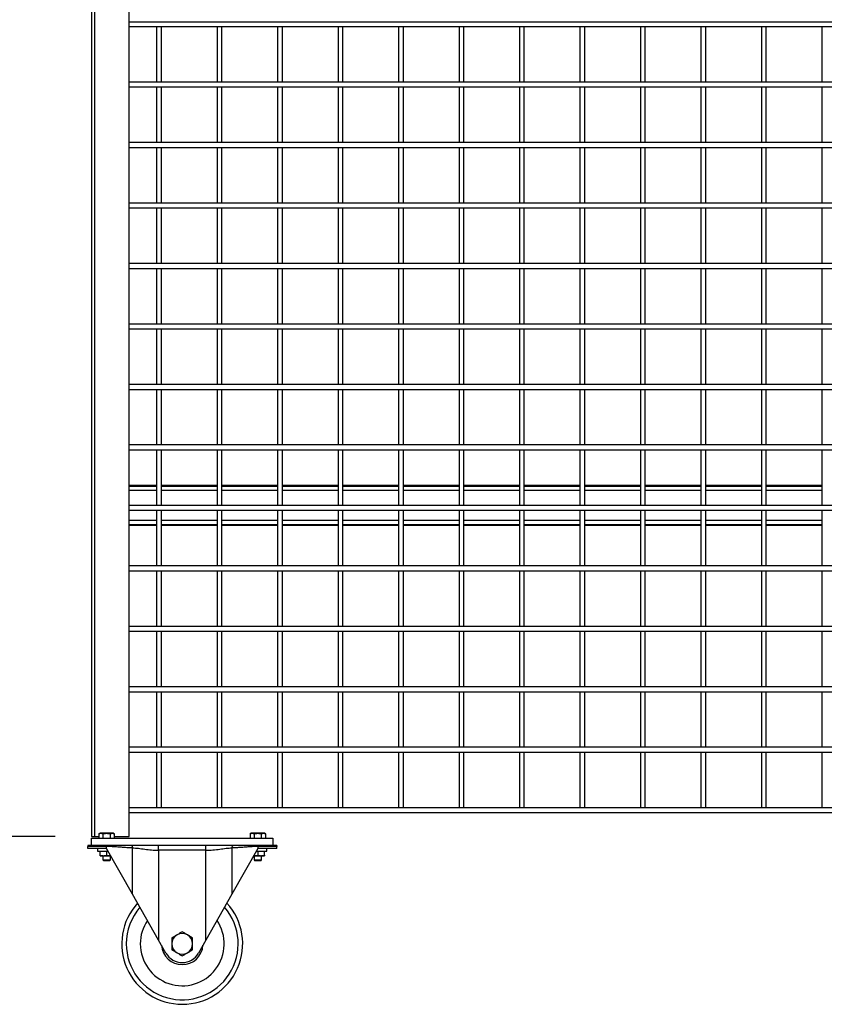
# Model space of a CAD drawing. Header units: inches. Extents: x 0.2 to 10.8, y 0.2 to 8.2.
# Tile 3 of 49: x 2.6 to 3.7, y 1.9 to 3.3. Entities that reach past the tile are written whole.
import ezdxf

# ---------------------------------------------------------------- set-up
doc = ezdxf.new("R2010")
doc.units = ezdxf.units.IN
doc.header["$MEASUREMENT"] = 0
doc.layers.add('DIMENSIONS', color=140, linetype='Continuous', lineweight=25)
doc.styles.add('SLDTEXTSTYLE0', font='TXT', dxfattribs={"width": 0.7})
doc.dimstyles.new('SLDDIMSTYLE1', dxfattribs={"dimtxt": 0.084961, "dimasz": 0.13, "dimexe": 0, "dimexo": 0.0625, "dimgap": 0.02124, "dimtad": 0, "dimtih": 1, "dimtoh": 1, "dimlfac": 24, "dimrnd": 1e-09, "dimzin": 12, "dimdsep": 46, "dimtxsty": 'SLDTEXTSTYLE0', "dimsah": 1, "dimcen": 0.09, "dimadec": 0, "dimazin": 3, "dimtfac": 1, "dimtofl": 0, "dimtmove": 0, "dimatfit": 3, "dimfxl": 0, "dimfrac": 2, "dimtolj": 1, "dimtzin": 12, "dimarcsym": 0})

# ---------------------------------------------------------------- blocks, each defined once
blk = doc.blocks.new('_D_1')
at = {"layer": 'DIMENSIONS'}
for p, q in [((2.654, 4.9034), (2.0454, 4.9034)), ((2.1704, 4.9034), (2.1704, 3.6456)), ((1.9735, 3.4916), (1.945, 3.4916)), ((1.945, 3.4916), (1.945, 3.3565)), ((2.3673, 3.4916), (2.3959, 3.4916)), ((2.3959, 3.4916), (2.3959, 3.3565)), ((1.945, 3.3565), (1.9735, 3.3565)), ((2.3959, 3.3565), (2.3673, 3.3565)), ((2.1704, 2.1556), (2.1704, 3.3375)), ((2.654, 2.1556), (2.0454, 2.1556))]:
    blk.add_line(p, q, dxfattribs=at)
for points in [[(2.1704, 4.9034), (2.1504, 4.7734), (2.1904, 4.7734)], [(2.1704, 2.1556), (2.1904, 2.2856), (2.1504, 2.2856)]]:
    blk.add_solid(points, dxfattribs=at)
at = {"layer": 'DIMENSIONS', "char_height": 0.08333, "attachment_point": 1, "style": 'SLDTEXTSTYLE0'}
for s, insert in [('65.95', (2.0088, 3.618)), ('1675.1', (1.9735, 3.464))]:
    blk.add_mtext(s, dxfattribs=dict(at, insert=insert))

msp = doc.modelspace()

# ---------------------------------------------------------------- linework, layer by layer
for p, q in [((2.70401, 4.85132), (2.70401, 2.15561)), ((2.70881, 2.15561), (2.70881, 4.85132)), ((2.75609, 2.15561), (2.75609, 3.52822)), ((2.75609, 3.27841), (5.09984, 3.27841)), ((2.75609, 3.27174), (5.09984, 3.27174)), ((2.7937, 3.27174), (2.7937, 3.19507)), ((2.80036, 3.19507), (2.80036, 3.27174)), ((2.87703, 3.27174), (2.87703, 3.19507)), ((2.8837, 3.19507), (2.8837, 3.27174)), ((2.96036, 3.27174), (2.96036, 3.19507)), ((2.96703, 3.19507), (2.96703, 3.27174)), ((3.0437, 3.27174), (3.0437, 3.19507)), ((3.05036, 3.19507), (3.05036, 3.27174)), ((3.12703, 3.27174), (3.12703, 3.19507)), ((3.1337, 3.19507), (3.1337, 3.27174)), ((3.21036, 3.27174), (3.21036, 3.19507)), ((3.21703, 3.19507), (3.21703, 3.27174)), ((3.2937, 3.27174), (3.2937, 3.19507)), ((3.30036, 3.19507), (3.30036, 3.27174)), ((3.37703, 3.27174), (3.37703, 3.19507)), ((3.3837, 3.19507), (3.3837, 3.27174)), ((3.46036, 3.27174), (3.46036, 3.19507)), ((3.46703, 3.19507), (3.46703, 3.27174)), ((3.5437, 3.27174), (3.5437, 3.19507)), ((3.55036, 3.19507), (3.55036, 3.27174)), ((3.62703, 3.27174), (3.62703, 3.19507)), ((3.6337, 3.19507), (3.6337, 3.27174)), ((3.71036, 3.27174), (3.71036, 3.19507)), ((5.09984, 3.19507), (2.75609, 3.19507)), ((2.75609, 3.18841), (5.09984, 3.18841)), ((2.7937, 3.18841), (2.7937, 3.11174)), ((2.80036, 3.11174), (2.80036, 3.18841)), ((2.87703, 3.18841), (2.87703, 3.11174)), ((2.8837, 3.11174), (2.8837, 3.18841)), ((2.96036, 3.18841), (2.96036, 3.11174)), ((2.96703, 3.11174), (2.96703, 3.18841)), ((3.0437, 3.18841), (3.0437, 3.11174)), ((3.05036, 3.11174), (3.05036, 3.18841)), ((3.12703, 3.18841), (3.12703, 3.11174)), ((3.1337, 3.11174), (3.1337, 3.18841)), ((3.21036, 3.18841), (3.21036, 3.11174)), ((3.21703, 3.11174), (3.21703, 3.18841)), ((3.2937, 3.18841), (3.2937, 3.11174)), ((3.30036, 3.11174), (3.30036, 3.18841)), ((3.37703, 3.18841), (3.37703, 3.11174)), ((3.3837, 3.11174), (3.3837, 3.18841)), ((3.46036, 3.18841), (3.46036, 3.11174)), ((3.46703, 3.11174), (3.46703, 3.18841)), ((3.5437, 3.18841), (3.5437, 3.11174)), ((3.55036, 3.11174), (3.55036, 3.18841)), ((3.62703, 3.18841), (3.62703, 3.11174)), ((3.6337, 3.11174), (3.6337, 3.18841)), ((3.71036, 3.18841), (3.71036, 3.11174)), ((5.09984, 3.11174), (2.75609, 3.11174)), ((2.75609, 3.10507), (5.09984, 3.10507)), ((2.7937, 3.10507), (2.7937, 3.02841)), ((2.80036, 3.02841), (2.80036, 3.10507)), ((2.87703, 3.10507), (2.87703, 3.02841)), ((2.8837, 3.02841), (2.8837, 3.10507)), ((2.96036, 3.10507), (2.96036, 3.02841)), ((2.96703, 3.02841), (2.96703, 3.10507)), ((3.0437, 3.10507), (3.0437, 3.02841)), ((3.05036, 3.02841), (3.05036, 3.10507)), ((3.12703, 3.10507), (3.12703, 3.02841)), ((3.1337, 3.02841), (3.1337, 3.10507)), ((3.21036, 3.10507), (3.21036, 3.02841)), ((3.21703, 3.02841), (3.21703, 3.10507)), ((3.2937, 3.10507), (3.2937, 3.02841)), ((3.30036, 3.02841), (3.30036, 3.10507)), ((3.37703, 3.10507), (3.37703, 3.02841)), ((3.3837, 3.02841), (3.3837, 3.10507)), ((3.46036, 3.10507), (3.46036, 3.02841)), ((3.46703, 3.02841), (3.46703, 3.10507)), ((3.5437, 3.10507), (3.5437, 3.02841)), ((3.55036, 3.02841), (3.55036, 3.10507)), ((3.62703, 3.10507), (3.62703, 3.02841)), ((3.6337, 3.02841), (3.6337, 3.10507)), ((3.71036, 3.10507), (3.71036, 3.02841)), ((5.09984, 3.02841), (2.75609, 3.02841)), ((2.75609, 3.02174), (5.09984, 3.02174)), ((2.7937, 3.02174), (2.7937, 2.94507)), ((2.80036, 2.94507), (2.80036, 3.02174)), ((2.87703, 3.02174), (2.87703, 2.94507)), ((2.8837, 2.94507), (2.8837, 3.02174)), ((2.96036, 3.02174), (2.96036, 2.94507)), ((2.96703, 2.94507), (2.96703, 3.02174)), ((3.0437, 3.02174), (3.0437, 2.94507)), ((3.05036, 2.94507), (3.05036, 3.02174)), ((3.12703, 3.02174), (3.12703, 2.94507)), ((3.1337, 2.94507), (3.1337, 3.02174)), ((3.21036, 3.02174), (3.21036, 2.94507)), ((3.21703, 2.94507), (3.21703, 3.02174)), ((3.2937, 3.02174), (3.2937, 2.94507)), ((3.30036, 2.94507), (3.30036, 3.02174)), ((3.37703, 3.02174), (3.37703, 2.94507)), ((3.3837, 2.94507), (3.3837, 3.02174)), ((3.46036, 3.02174), (3.46036, 2.94507)), ((3.46703, 2.94507), (3.46703, 3.02174)), ((3.5437, 3.02174), (3.5437, 2.94507)), ((3.55036, 2.94507), (3.55036, 3.02174)), ((3.62703, 3.02174), (3.62703, 2.94507)), ((3.6337, 2.94507), (3.6337, 3.02174)), ((3.71036, 3.02174), (3.71036, 2.94507)), ((5.09984, 2.94507), (2.75609, 2.94507)), ((2.75609, 2.93841), (5.09984, 2.93841)), ((2.7937, 2.93841), (2.7937, 2.86174)), ((2.80036, 2.86174), (2.80036, 2.93841)), ((2.87703, 2.93841), (2.87703, 2.86174)), ((2.8837, 2.86174), (2.8837, 2.93841)), ((2.96036, 2.93841), (2.96036, 2.86174)), ((2.96703, 2.86174), (2.96703, 2.93841)), ((3.0437, 2.93841), (3.0437, 2.86174)), ((3.05036, 2.86174), (3.05036, 2.93841)), ((3.12703, 2.93841), (3.12703, 2.86174)), ((3.1337, 2.86174), (3.1337, 2.93841)), ((3.21036, 2.93841), (3.21036, 2.86174)), ((3.21703, 2.86174), (3.21703, 2.93841)), ((3.2937, 2.93841), (3.2937, 2.86174)), ((3.30036, 2.86174), (3.30036, 2.93841)), ((3.37703, 2.93841), (3.37703, 2.86174)), ((3.3837, 2.86174), (3.3837, 2.93841)), ((3.46036, 2.93841), (3.46036, 2.86174)), ((3.46703, 2.86174), (3.46703, 2.93841)), ((3.5437, 2.93841), (3.5437, 2.86174)), ((3.55036, 2.86174), (3.55036, 2.93841)), ((3.62703, 2.93841), (3.62703, 2.86174)), ((3.6337, 2.86174), (3.6337, 2.93841)), ((3.71036, 2.93841), (3.71036, 2.86174)), ((5.09984, 2.86174), (2.75609, 2.86174)), ((2.75609, 2.85507), (5.09984, 2.85507)), ((2.7937, 2.85507), (2.7937, 2.77841)), ((2.80036, 2.77841), (2.80036, 2.85507)), ((2.87703, 2.85507), (2.87703, 2.77841)), ((2.8837, 2.77841), (2.8837, 2.85507)), ((2.96036, 2.85507), (2.96036, 2.77841)), ((2.96703, 2.77841), (2.96703, 2.85507)), ((3.0437, 2.85507), (3.0437, 2.77841)), ((3.05036, 2.77841), (3.05036, 2.85507)), ((3.12703, 2.85507), (3.12703, 2.77841)), ((3.1337, 2.77841), (3.1337, 2.85507)), ((3.21036, 2.85507), (3.21036, 2.77841)), ((3.21703, 2.77841), (3.21703, 2.85507)), ((3.2937, 2.85507), (3.2937, 2.77841)), ((3.30036, 2.77841), (3.30036, 2.85507)), ((3.37703, 2.85507), (3.37703, 2.77841)), ((3.3837, 2.77841), (3.3837, 2.85507)), ((3.46036, 2.85507), (3.46036, 2.77841)), ((3.46703, 2.77841), (3.46703, 2.85507)), ((3.5437, 2.85507), (3.5437, 2.77841)), ((3.55036, 2.77841), (3.55036, 2.85507)), ((3.62703, 2.85507), (3.62703, 2.77841)), ((3.6337, 2.77841), (3.6337, 2.85507)), ((3.71036, 2.85507), (3.71036, 2.77841)), ((5.09984, 2.77841), (2.75609, 2.77841)), ((2.75609, 2.77174), (5.09984, 2.77174)), ((2.7937, 2.77174), (2.7937, 2.69507)), ((2.80036, 2.69507), (2.80036, 2.77174)), ((2.87703, 2.77174), (2.87703, 2.69507)), ((2.8837, 2.69507), (2.8837, 2.77174)), ((2.96036, 2.77174), (2.96036, 2.69507)), ((2.96703, 2.69507), (2.96703, 2.77174)), ((3.0437, 2.77174), (3.0437, 2.69507)), ((3.05036, 2.69507), (3.05036, 2.77174)), ((3.12703, 2.77174), (3.12703, 2.69507)), ((3.1337, 2.69507), (3.1337, 2.77174)), ((3.21036, 2.77174), (3.21036, 2.69507)), ((3.21703, 2.69507), (3.21703, 2.77174)), ((3.2937, 2.77174), (3.2937, 2.69507)), ((3.30036, 2.69507), (3.30036, 2.77174)), ((3.37703, 2.77174), (3.37703, 2.69507)), ((3.3837, 2.69507), (3.3837, 2.77174)), ((3.46036, 2.77174), (3.46036, 2.69507)), ((3.46703, 2.69507), (3.46703, 2.77174)), ((3.5437, 2.77174), (3.5437, 2.69507)), ((3.55036, 2.69507), (3.55036, 2.77174)), ((3.62703, 2.77174), (3.62703, 2.69507)), ((3.6337, 2.69507), (3.6337, 2.77174)), ((3.71036, 2.77174), (3.71036, 2.69507)), ((5.09984, 2.69507), (2.75609, 2.69507)), ((2.75609, 2.68841), (5.09984, 2.68841)), ((2.7937, 2.68841), (2.7937, 2.61174)), ((2.80036, 2.61174), (2.80036, 2.68841)), ((2.87703, 2.68841), (2.87703, 2.61174)), ((2.8837, 2.61174), (2.8837, 2.68841)), ((2.96036, 2.68841), (2.96036, 2.61174)), ((2.96703, 2.61174), (2.96703, 2.68841)), ((3.0437, 2.68841), (3.0437, 2.61174)), ((3.05036, 2.61174), (3.05036, 2.68841)), ((3.12703, 2.68841), (3.12703, 2.61174)), ((3.1337, 2.61174), (3.1337, 2.68841)), ((3.21036, 2.68841), (3.21036, 2.61174)), ((3.21703, 2.61174), (3.21703, 2.68841)), ((3.2937, 2.68841), (3.2937, 2.61174)), ((3.30036, 2.61174), (3.30036, 2.68841)), ((3.37703, 2.68841), (3.37703, 2.61174)), ((3.3837, 2.61174), (3.3837, 2.68841)), ((3.46036, 2.68841), (3.46036, 2.61174)), ((3.46703, 2.61174), (3.46703, 2.68841)), ((3.5437, 2.68841), (3.5437, 2.61174)), ((3.55036, 2.61174), (3.55036, 2.68841)), ((3.62703, 2.68841), (3.62703, 2.61174)), ((3.6337, 2.61174), (3.6337, 2.68841)), ((3.71036, 2.68841), (3.71036, 2.61174)), ((2.7937, 2.63907), (2.75609, 2.63907)), ((2.7937, 2.63778), (2.75609, 2.63778)), ((2.75609, 2.63268), (2.7937, 2.63268)), ((2.87703, 2.63907), (2.80036, 2.63907)), ((2.87703, 2.63778), (2.80036, 2.63778)), ((2.80036, 2.63268), (2.87703, 2.63268)), ((2.96036, 2.63907), (2.8837, 2.63907)), ((2.96036, 2.63778), (2.8837, 2.63778)), ((2.8837, 2.63268), (2.96036, 2.63268)), ((3.0437, 2.63907), (2.96703, 2.63907)), ((3.0437, 2.63778), (2.96703, 2.63778)), ((2.96703, 2.63268), (3.0437, 2.63268)), ((3.12703, 2.63907), (3.05036, 2.63907)), ((3.12703, 2.63778), (3.05036, 2.63778)), ((3.05036, 2.63268), (3.12703, 2.63268)), ((3.21036, 2.63907), (3.1337, 2.63907)), ((3.21036, 2.63778), (3.1337, 2.63778)), ((3.1337, 2.63268), (3.21036, 2.63268)), ((3.2937, 2.63907), (3.21703, 2.63907)), ((3.2937, 2.63778), (3.21703, 2.63778)), ((3.21703, 2.63268), (3.2937, 2.63268)), ((3.37703, 2.63907), (3.30036, 2.63907)), ((3.37703, 2.63778), (3.30036, 2.63778)), ((3.30036, 2.63268), (3.37703, 2.63268)), ((3.46036, 2.63907), (3.3837, 2.63907)), ((3.46036, 2.63778), (3.3837, 2.63778)), ((3.3837, 2.63268), (3.46036, 2.63268)), ((3.5437, 2.63907), (3.46703, 2.63907)), ((3.5437, 2.63778), (3.46703, 2.63778)), ((3.46703, 2.63268), (3.5437, 2.63268)), ((3.62703, 2.63907), (3.55036, 2.63907)), ((3.62703, 2.63778), (3.55036, 2.63778)), ((3.55036, 2.63268), (3.62703, 2.63268)), ((3.71036, 2.63907), (3.6337, 2.63907)), ((3.71036, 2.63778), (3.6337, 2.63778)), ((3.6337, 2.63268), (3.71036, 2.63268)), ((5.09984, 2.61174), (2.75609, 2.61174)), ((2.75609, 2.60507), (5.09984, 2.60507)), ((2.7937, 2.60507), (2.7937, 2.52841)), ((2.80036, 2.52841), (2.80036, 2.60507)), ((2.87703, 2.60507), (2.87703, 2.52841)), ((2.8837, 2.52841), (2.8837, 2.60507)), ((2.96036, 2.60507), (2.96036, 2.52841)), ((2.96703, 2.52841), (2.96703, 2.60507)), ((3.0437, 2.60507), (3.0437, 2.52841)), ((3.05036, 2.52841), (3.05036, 2.60507)), ((3.12703, 2.60507), (3.12703, 2.52841)), ((3.1337, 2.52841), (3.1337, 2.60507)), ((3.21036, 2.60507), (3.21036, 2.52841)), ((3.21703, 2.52841), (3.21703, 2.60507)), ((3.2937, 2.60507), (3.2937, 2.52841)), ((3.30036, 2.52841), (3.30036, 2.60507)), ((3.37703, 2.60507), (3.37703, 2.52841)), ((3.3837, 2.52841), (3.3837, 2.60507)), ((3.46036, 2.60507), (3.46036, 2.52841)), ((3.46703, 2.52841), (3.46703, 2.60507)), ((3.5437, 2.60507), (3.5437, 2.52841)), ((3.55036, 2.52841), (3.55036, 2.60507)), ((3.62703, 2.60507), (3.62703, 2.52841)), ((3.6337, 2.52841), (3.6337, 2.60507)), ((3.71036, 2.60507), (3.71036, 2.52841)), ((2.7937, 2.5908), (2.75609, 2.5908)), ((2.75609, 2.5857), (2.7937, 2.5857)), ((2.75609, 2.58441), (2.7937, 2.58441)), ((2.87703, 2.5908), (2.80036, 2.5908)), ((2.80036, 2.5857), (2.87703, 2.5857)), ((2.80036, 2.58441), (2.87703, 2.58441)), ((2.96036, 2.5908), (2.8837, 2.5908)), ((2.8837, 2.5857), (2.96036, 2.5857)), ((2.8837, 2.58441), (2.96036, 2.58441)), ((3.0437, 2.5908), (2.96703, 2.5908)), ((2.96703, 2.5857), (3.0437, 2.5857)), ((2.96703, 2.58441), (3.0437, 2.58441)), ((3.12703, 2.5908), (3.05036, 2.5908)), ((3.05036, 2.5857), (3.12703, 2.5857)), ((3.05036, 2.58441), (3.12703, 2.58441)), ((3.21036, 2.5908), (3.1337, 2.5908)), ((3.1337, 2.5857), (3.21036, 2.5857)), ((3.1337, 2.58441), (3.21036, 2.58441)), ((3.2937, 2.5908), (3.21703, 2.5908)), ((3.21703, 2.5857), (3.2937, 2.5857)), ((3.21703, 2.58441), (3.2937, 2.58441)), ((3.37703, 2.5908), (3.30036, 2.5908)), ((3.30036, 2.5857), (3.37703, 2.5857)), ((3.30036, 2.58441), (3.37703, 2.58441)), ((3.46036, 2.5908), (3.3837, 2.5908)), ((3.3837, 2.5857), (3.46036, 2.5857)), ((3.3837, 2.58441), (3.46036, 2.58441)), ((3.5437, 2.5908), (3.46703, 2.5908)), ((3.46703, 2.5857), (3.5437, 2.5857)), ((3.46703, 2.58441), (3.5437, 2.58441)), ((3.62703, 2.5908), (3.55036, 2.5908)), ((3.55036, 2.5857), (3.62703, 2.5857)), ((3.55036, 2.58441), (3.62703, 2.58441)), ((3.71036, 2.5908), (3.6337, 2.5908)), ((3.6337, 2.5857), (3.71036, 2.5857)), ((3.6337, 2.58441), (3.71036, 2.58441)), ((5.09984, 2.52841), (2.75609, 2.52841)), ((2.75609, 2.52174), (5.09984, 2.52174)), ((2.7937, 2.52174), (2.7937, 2.44507)), ((2.80036, 2.44507), (2.80036, 2.52174)), ((2.87703, 2.52174), (2.87703, 2.44507)), ((2.8837, 2.44507), (2.8837, 2.52174)), ((2.96036, 2.52174), (2.96036, 2.44507)), ((2.96703, 2.44507), (2.96703, 2.52174)), ((3.0437, 2.52174), (3.0437, 2.44507)), ((3.05036, 2.44507), (3.05036, 2.52174)), ((3.12703, 2.52174), (3.12703, 2.44507)), ((3.1337, 2.44507), (3.1337, 2.52174)), ((3.21036, 2.52174), (3.21036, 2.44507)), ((3.21703, 2.44507), (3.21703, 2.52174)), ((3.2937, 2.52174), (3.2937, 2.44507)), ((3.30036, 2.44507), (3.30036, 2.52174)), ((3.37703, 2.52174), (3.37703, 2.44507)), ((3.3837, 2.44507), (3.3837, 2.52174)), ((3.46036, 2.52174), (3.46036, 2.44507)), ((3.46703, 2.44507), (3.46703, 2.52174)), ((3.5437, 2.52174), (3.5437, 2.44507)), ((3.55036, 2.44507), (3.55036, 2.52174)), ((3.62703, 2.52174), (3.62703, 2.44507)), ((3.6337, 2.44507), (3.6337, 2.52174)), ((3.71036, 2.52174), (3.71036, 2.44507)), ((5.09984, 2.44507), (2.75609, 2.44507)), ((2.75609, 2.43841), (5.09984, 2.43841)), ((2.7937, 2.43841), (2.7937, 2.36174)), ((2.80036, 2.36174), (2.80036, 2.43841)), ((2.87703, 2.43841), (2.87703, 2.36174)), ((2.8837, 2.36174), (2.8837, 2.43841)), ((2.96036, 2.43841), (2.96036, 2.36174)), ((2.96703, 2.36174), (2.96703, 2.43841)), ((3.0437, 2.43841), (3.0437, 2.36174)), ((3.05036, 2.36174), (3.05036, 2.43841)), ((3.12703, 2.43841), (3.12703, 2.36174)), ((3.1337, 2.36174), (3.1337, 2.43841)), ((3.21036, 2.43841), (3.21036, 2.36174)), ((3.21703, 2.36174), (3.21703, 2.43841)), ((3.2937, 2.43841), (3.2937, 2.36174)), ((3.30036, 2.36174), (3.30036, 2.43841)), ((3.37703, 2.43841), (3.37703, 2.36174)), ((3.3837, 2.36174), (3.3837, 2.43841)), ((3.46036, 2.43841), (3.46036, 2.36174)), ((3.46703, 2.36174), (3.46703, 2.43841)), ((3.5437, 2.43841), (3.5437, 2.36174)), ((3.55036, 2.36174), (3.55036, 2.43841)), ((3.62703, 2.43841), (3.62703, 2.36174)), ((3.6337, 2.36174), (3.6337, 2.43841)), ((3.71036, 2.43841), (3.71036, 2.36174)), ((5.09984, 2.36174), (2.75609, 2.36174)), ((2.75609, 2.35507), (5.09984, 2.35507)), ((2.7937, 2.35507), (2.7937, 2.27841)), ((2.80036, 2.27841), (2.80036, 2.35507)), ((2.87703, 2.35507), (2.87703, 2.27841)), ((2.8837, 2.27841), (2.8837, 2.35507)), ((2.96036, 2.35507), (2.96036, 2.27841)), ((2.96703, 2.27841), (2.96703, 2.35507)), ((3.0437, 2.35507), (3.0437, 2.27841)), ((3.05036, 2.27841), (3.05036, 2.35507)), ((3.12703, 2.35507), (3.12703, 2.27841)), ((3.1337, 2.27841), (3.1337, 2.35507)), ((3.21036, 2.35507), (3.21036, 2.27841)), ((3.21703, 2.27841), (3.21703, 2.35507)), ((3.2937, 2.35507), (3.2937, 2.27841)), ((3.30036, 2.27841), (3.30036, 2.35507)), ((3.37703, 2.35507), (3.37703, 2.27841)), ((3.3837, 2.27841), (3.3837, 2.35507)), ((3.46036, 2.35507), (3.46036, 2.27841)), ((3.46703, 2.27841), (3.46703, 2.35507)), ((3.5437, 2.35507), (3.5437, 2.27841)), ((3.55036, 2.27841), (3.55036, 2.35507)), ((3.62703, 2.35507), (3.62703, 2.27841)), ((3.6337, 2.27841), (3.6337, 2.35507)), ((3.71036, 2.35507), (3.71036, 2.27841)), ((5.09984, 2.27841), (2.75609, 2.27841)), ((2.75609, 2.27174), (5.09984, 2.27174)), ((2.7937, 2.27174), (2.7937, 2.19507)), ((2.80036, 2.19507), (2.80036, 2.27174)), ((2.87703, 2.27174), (2.87703, 2.19507)), ((2.8837, 2.19507), (2.8837, 2.27174)), ((2.96036, 2.27174), (2.96036, 2.19507)), ((2.96703, 2.19507), (2.96703, 2.27174)), ((3.0437, 2.27174), (3.0437, 2.19507)), ((3.05036, 2.19507), (3.05036, 2.27174)), ((3.12703, 2.27174), (3.12703, 2.19507)), ((3.1337, 2.19507), (3.1337, 2.27174)), ((3.21036, 2.27174), (3.21036, 2.19507)), ((3.21703, 2.19507), (3.21703, 2.27174)), ((3.2937, 2.27174), (3.2937, 2.19507)), ((3.30036, 2.19507), (3.30036, 2.27174)), ((3.37703, 2.27174), (3.37703, 2.19507)), ((3.3837, 2.19507), (3.3837, 2.27174)), ((3.46036, 2.27174), (3.46036, 2.19507)), ((3.46703, 2.19507), (3.46703, 2.27174)), ((3.5437, 2.27174), (3.5437, 2.19507)), ((3.55036, 2.19507), (3.55036, 2.27174)), ((3.62703, 2.27174), (3.62703, 2.19507)), ((3.6337, 2.19507), (3.6337, 2.27174)), ((3.71036, 2.27174), (3.71036, 2.19507)), ((5.09984, 2.19507), (2.75609, 2.19507)), ((2.75609, 2.18841), (5.09984, 2.18841)), ((2.71573, 2.15992), (2.71432, 2.1591)), ((2.71432, 2.1591), (2.71432, 2.15341)), ((2.71695, 2.15992), (2.71573, 2.15992)), ((2.72484, 2.15992), (2.71695, 2.15992)), ((2.71958, 2.1591), (2.71958, 2.15341)), ((2.73273, 2.15992), (2.72484, 2.15992)), ((2.7301, 2.15341), (2.7301, 2.1591)), ((2.73396, 2.15992), (2.73273, 2.15992)), ((2.73537, 2.1591), (2.73396, 2.15992)), ((2.73537, 2.1591), (2.73537, 2.15341)), ((2.92406, 2.15992), (2.92265, 2.1591)), ((2.92265, 2.1591), (2.92265, 2.15341)), ((2.92528, 2.15992), (2.92406, 2.15992)), ((2.93317, 2.15992), (2.92528, 2.15992)), ((2.92791, 2.1591), (2.92791, 2.15341)), ((2.94107, 2.15992), (2.93317, 2.15992)), ((2.93844, 2.15341), (2.93844, 2.1591)), ((2.94229, 2.15992), (2.94107, 2.15992)), ((2.9437, 2.1591), (2.94229, 2.15992)), ((2.9437, 2.1591), (2.9437, 2.15341)), ((2.70401, 2.15561), (2.70881, 2.15561)), ((2.70401, 2.14299), (2.70401, 2.15341)), ((2.70401, 2.15341), (2.95401, 2.15341)), ((2.70881, 2.15561), (2.71432, 2.15561)), ((2.73537, 2.15561), (2.75609, 2.15561)), ((2.95401, 2.15341), (2.95401, 2.14299)), ((2.6988, 2.14299), (2.6988, 2.14169)), ((2.72484, 2.14299), (2.6988, 2.14299)), ((2.72484, 2.14169), (2.6988, 2.14169)), ((2.6988, 2.13882), (2.6988, 2.14169)), ((2.72484, 2.13882), (2.6988, 2.13882)), ((2.71247, 2.13882), (2.71247, 2.13541)), ((2.71247, 2.13541), (2.72678, 2.13541)), ((2.71573, 2.12987), (2.71573, 2.13541)), ((2.72484, 2.14169), (2.72484, 2.14299)), ((2.72484, 2.13882), (2.72484, 2.14169)), ((2.76062, 2.07581), (2.72484, 2.13882)), ((2.72484, 2.13541), (2.72484, 2.12987)), ((2.89921, 2.14299), (2.75881, 2.14299)), ((2.76062, 2.07581), (2.76062, 2.13973)), ((2.79639, 2.13648), (2.79639, 2.14299)), ((2.79639, 2.13648), (2.79639, 2.01281)), ((2.86163, 2.13648), (2.79639, 2.13648)), ((2.86163, 2.13648), (2.86163, 2.14299)), ((2.86163, 2.01281), (2.86163, 2.13648)), ((2.8974, 2.13973), (2.8974, 2.07581)), ((2.93317, 2.13882), (2.8974, 2.07581)), ((2.93123, 2.13541), (2.94554, 2.13541)), ((2.93317, 2.14299), (2.93317, 2.14169)), ((2.95922, 2.14299), (2.93317, 2.14299)), ((2.95922, 2.14169), (2.93317, 2.14169)), ((2.93317, 2.14169), (2.93317, 2.13882)), ((2.95922, 2.13882), (2.93317, 2.13882)), ((2.93317, 2.13541), (2.93317, 2.12987)), ((2.94229, 2.12987), (2.94229, 2.13541)), ((2.94554, 2.13541), (2.94554, 2.13882)), ((2.95922, 2.14299), (2.95922, 2.14169)), ((2.95922, 2.13882), (2.95922, 2.14169)), ((2.71573, 2.12906), (2.72028, 2.12906)), ((2.71959, 2.12906), (2.71959, 2.12341)), ((2.71959, 2.12341), (2.72084, 2.12216)), ((2.71959, 2.12341), (2.73009, 2.12341)), ((2.72028, 2.12906), (2.7294, 2.12906)), ((2.72884, 2.12216), (2.72084, 2.12216)), ((2.72884, 2.12216), (2.73009, 2.12341)), ((2.7294, 2.12906), (2.73029, 2.12922)), ((2.7294, 2.12906), (2.73039, 2.12906)), ((2.73009, 2.12341), (2.73009, 2.12906)), ((2.92763, 2.12906), (2.92862, 2.12906)), ((2.92772, 2.12922), (2.92862, 2.12906)), ((2.92792, 2.12906), (2.92792, 2.12341)), ((2.92792, 2.12341), (2.92917, 2.12216)), ((2.92792, 2.12341), (2.93843, 2.12341)), ((2.92862, 2.12906), (2.93773, 2.12906)), ((2.93718, 2.12216), (2.92917, 2.12216)), ((2.93718, 2.12216), (2.93843, 2.12341)), ((2.93773, 2.12906), (2.94229, 2.12906)), ((2.93843, 2.12341), (2.93843, 2.12906)), ((2.79639, 2.01281), (2.76062, 2.07581)), ((2.8974, 2.07581), (2.86163, 2.01281)), ((2.80659, 1.99484), (2.79639, 2.01281)), ((2.86163, 2.01281), (2.85143, 1.99484))]:
    msp.add_line(p, q)
for radius, start, end in [(0.08333, 137.60817, 270), (0.08333, 270, 42.39183), (0.07708, 139.12627, 180), (0.07708, 180, 40.87373), (0.05781, 180, 33.92953), (0.05781, 146.07047, 180), (0.01432, 60, 120), (0.01432, 120, 180), (0.01432, 0, 60), (0.02865, 183.74466, 356.25534), (0.02578, 209.5866, 330.4134), (0.01432, 180, 240), (0.01432, 240, 300), (0.01432, 300, 0)]:
    msp.add_arc((2.82901, 2.00757), radius, start, end)
for points in [[(2.71432, 2.1591), (2.71518, 2.1596), (2.71605, 2.15992), (2.71695, 2.15992)], [(2.71695, 2.15992), (2.71785, 2.15992), (2.71872, 2.1596), (2.71958, 2.1591)], [(2.71958, 2.1591), (2.7213, 2.1596), (2.72305, 2.15992), (2.72484, 2.15992)], [(2.72484, 2.15992), (2.72664, 2.15992), (2.72838, 2.1596), (2.7301, 2.1591)], [(2.7301, 2.1591), (2.73096, 2.1596), (2.73184, 2.15992), (2.73273, 2.15992)], [(2.73273, 2.15992), (2.73363, 2.15992), (2.73451, 2.1596), (2.73537, 2.1591)], [(2.92265, 2.1591), (2.92351, 2.1596), (2.92438, 2.15992), (2.92528, 2.15992)], [(2.92528, 2.15992), (2.92618, 2.15992), (2.92705, 2.1596), (2.92791, 2.1591)], [(2.92791, 2.1591), (2.92963, 2.1596), (2.93138, 2.15992), (2.93317, 2.15992)], [(2.93317, 2.15992), (2.93497, 2.15992), (2.93672, 2.1596), (2.93844, 2.1591)], [(2.93844, 2.1591), (2.9393, 2.1596), (2.94017, 2.15992), (2.94107, 2.15992)], [(2.94107, 2.15992), (2.94197, 2.15992), (2.94284, 2.1596), (2.9437, 2.1591)], [(2.71573, 2.12987), (2.71722, 2.12938), (2.71873, 2.12906), (2.72028, 2.12906)], [(2.71573, 2.12906), (2.71573, 2.12906), (2.71573, 2.12938), (2.71573, 2.12987)], [(2.72028, 2.12906), (2.72184, 2.12906), (2.72335, 2.12938), (2.72484, 2.12987)], [(2.72484, 2.12987), (2.72633, 2.12938), (2.72784, 2.12906), (2.7294, 2.12906)], [(2.92862, 2.12906), (2.93017, 2.12906), (2.93169, 2.12938), (2.93317, 2.12987)], [(2.93317, 2.12987), (2.93466, 2.12938), (2.93618, 2.12906), (2.93773, 2.12906)], [(2.93773, 2.12906), (2.93929, 2.12906), (2.9408, 2.12938), (2.94229, 2.12987)], [(2.94229, 2.12987), (2.94229, 2.12938), (2.94229, 2.12906), (2.94229, 2.12906)]]:
    msp.add_open_spline(points, degree=3)
for points, knots in [([(2.75852, 2.14299), (2.75619, 2.14299), (2.75376, 2.14299), (2.74863, 2.14299), (2.74593, 2.14299), (2.74026, 2.14299), (2.73729, 2.14299), (2.73116, 2.14299), (2.728, 2.14299), (2.72484, 2.14299)], [0, 0, 0, 0, 0.25, 0.25, 0.5, 0.5, 0.75, 0.75, 1, 1, 1, 1]), ([(2.76062, 2.13973), (2.76039, 2.13974), (2.75994, 2.13974), (2.75924, 2.13975), (2.75851, 2.13976), (2.75776, 2.13978), (2.75698, 2.13981), (2.75617, 2.13984), (2.75534, 2.13988), (2.75448, 2.13993), (2.75358, 2.13998), (2.75181, 2.14009), (2.74864, 2.14033), (2.74443, 2.14067), (2.74035, 2.14099), (2.73722, 2.14121), (2.73475, 2.14137), (2.73278, 2.14148), (2.73109, 2.14155), (2.72944, 2.14161), (2.72786, 2.14166), (2.72633, 2.14168), (2.72533, 2.14169), (2.72484, 2.14169)], [0, 0, 0, 0, 0.02246968, 0.04549506, 0.06907715, 0.09321686, 0.11791505, 0.14317254, 0.16899006, 0.19536833, 0.22230801, 0.24980971, 0.35402129, 0.4999794, 0.60194446, 0.68535043, 0.75019658, 0.79571772, 0.83967953, 0.88208505, 0.92293769, 0.96224125, 1, 1, 1, 1]), ([(2.76062, 2.13973), (2.76062, 2.14012), (2.76057, 2.14053), (2.76037, 2.14133), (2.76021, 2.14172), (2.7598, 2.14235), (2.75955, 2.1426), (2.75904, 2.14292), (2.75877, 2.14299), (2.75852, 2.14299)], [0, 0, 0, 0, 0.25, 0.25, 0.5, 0.5, 0.75, 0.75, 1, 1, 1, 1]), ([(2.76062, 2.13973), (2.7631, 2.13973), (2.76576, 2.13953), (2.77137, 2.13892), (2.77431, 2.13851), (2.7804, 2.1377), (2.78354, 2.13729), (2.78991, 2.13668), (2.79315, 2.13648), (2.79639, 2.13648)], [0, 0, 0, 0, 0.25, 0.25, 0.5, 0.5, 0.75, 0.75, 1, 1, 1, 1]), ([(2.86163, 2.13648), (2.86486, 2.13648), (2.8681, 2.13668), (2.87448, 2.13729), (2.87762, 2.1377), (2.8837, 2.13851), (2.88665, 2.13892), (2.89226, 2.13953), (2.89492, 2.13973), (2.8974, 2.13973)], [0, 0, 0, 0, 0.25, 0.25, 0.5, 0.5, 0.75, 0.75, 1, 1, 1, 1]), ([(2.89949, 2.14299), (2.89925, 2.14299), (2.89898, 2.14292), (2.89846, 2.1426), (2.89822, 2.14235), (2.89781, 2.14172), (2.89765, 2.14133), (2.89745, 2.14053), (2.8974, 2.14012), (2.8974, 2.13973)], [0, 0, 0, 0, 0.25, 0.25, 0.5, 0.5, 0.75, 0.75, 1, 1, 1, 1]), ([(2.93317, 2.14169), (2.93288, 2.14169), (2.93229, 2.14169), (2.9314, 2.14168), (2.93048, 2.14166), (2.92954, 2.14164), (2.92859, 2.14161), (2.92761, 2.14158), (2.92661, 2.14154), (2.92559, 2.14149), (2.92456, 2.14144), (2.92253, 2.14133), (2.91901, 2.14109), (2.91465, 2.14075), (2.91068, 2.14043), (2.90776, 2.14021), (2.90556, 2.14005), (2.90384, 2.13995), (2.9024, 2.13987), (2.90104, 2.13981), (2.89976, 2.13977), (2.89855, 2.13974), (2.89778, 2.13974), (2.8974, 2.13973)], [0, 0, 0, 0, 0.0224697, 0.0454951, 0.0690771, 0.0932169, 0.1179151, 0.1431725, 0.1689901, 0.1953683, 0.222308, 0.2498097, 0.3540213, 0.4999794, 0.6019445, 0.6853504, 0.7501966, 0.7957177, 0.8396795, 0.8820851, 0.9229377, 0.9622413, 1, 1, 1, 1]), ([(2.93317, 2.14299), (2.93001, 2.14299), (2.92685, 2.14299), (2.92072, 2.14299), (2.91775, 2.14299), (2.91208, 2.14299), (2.90939, 2.14299), (2.90426, 2.14299), (2.90183, 2.14299), (2.89949, 2.14299)], [0, 0, 0, 0, 0.25, 0.25, 0.5, 0.5, 0.75, 0.75, 1, 1, 1, 1]), ([(2.82901, 2.02411), (2.82784, 2.02344), (2.82666, 2.02276), (2.82427, 2.02138), (2.82307, 2.02068), (2.82185, 2.01998)], [0, 0, 0, 0, 0.5, 0.5, 1, 1, 1, 1]), ([(2.83617, 2.01998), (2.83495, 2.02068), (2.83374, 2.02138), (2.83136, 2.02276), (2.83018, 2.02344), (2.82901, 2.02411)], [0, 0, 0, 0, 0.5, 0.5, 1, 1, 1, 1]), ([(2.82185, 2.01998), (2.82062, 2.01927), (2.81942, 2.01858), (2.81703, 2.0172), (2.81585, 2.01652), (2.81468, 2.01584)], [0, 0, 0, 0, 0.5, 0.5, 1, 1, 1, 1]), ([(2.81468, 2.01584), (2.81468, 2.01449), (2.81468, 2.01313), (2.81468, 2.01038), (2.81468, 2.00898), (2.81468, 2.00757)], [0, 0, 0, 0, 0.5, 0.5, 1, 1, 1, 1]), ([(2.84333, 2.01584), (2.84216, 2.01652), (2.84098, 2.0172), (2.8386, 2.01858), (2.83739, 2.01927), (2.83617, 2.01998)], [0, 0, 0, 0, 0.5, 0.5, 1, 1, 1, 1]), ([(2.84333, 2.00757), (2.84333, 2.00898), (2.84333, 2.01038), (2.84333, 2.01313), (2.84333, 2.01449), (2.84333, 2.01584)], [0, 0, 0, 0, 0.5, 0.5, 1, 1, 1, 1]), ([(2.81468, 2.00757), (2.81468, 2.00616), (2.81468, 2.00477), (2.81468, 2.00202), (2.81468, 2.00065), (2.81468, 1.9993)], [0, 0, 0, 0, 0.5, 0.5, 1, 1, 1, 1]), ([(2.81468, 1.9993), (2.81585, 1.99863), (2.81703, 1.99795), (2.81942, 1.99657), (2.82062, 1.99587), (2.82185, 1.99517)], [0, 0, 0, 0, 0.5, 0.5, 1, 1, 1, 1]), ([(2.82185, 1.99517), (2.82307, 1.99446), (2.82427, 1.99377), (2.82666, 1.99239), (2.82784, 1.99171), (2.82901, 1.99103)], [0, 0, 0, 0, 0.5, 0.5, 1, 1, 1, 1]), ([(2.82901, 1.99103), (2.83018, 1.99171), (2.83136, 1.99239), (2.83374, 1.99377), (2.83495, 1.99446), (2.83617, 1.99517)], [0, 0, 0, 0, 0.5, 0.5, 1, 1, 1, 1]), ([(2.83617, 1.99517), (2.83739, 1.99587), (2.8386, 1.99657), (2.84098, 1.99795), (2.84216, 1.99863), (2.84333, 1.9993)], [0, 0, 0, 0, 0.5, 0.5, 1, 1, 1, 1]), ([(2.84333, 1.9993), (2.84333, 2.00065), (2.84333, 2.00202), (2.84333, 2.00477), (2.84333, 2.00616), (2.84333, 2.00757)], [0, 0, 0, 0, 0.5, 0.5, 1, 1, 1, 1])]:
    msp.add_open_spline(points, degree=3, knots=knots)

# ---------------------------------------------------------------- dimensions: what is measured, and where the dimension line sits
at = {"layer": 'DIMENSIONS'}
dim = msp.add_linear_dim(base=(2.17041, 2.15561), p1=(2.70401, 4.90341), p2=(2.70401, 2.15561), angle=90, dimstyle='SLDDIMSTYLE1', dxfattribs=at)
dim.commit()
dim.dimension.update_dxf_attribs({"geometry": '_D_1', "text_midpoint": (2.17041, 3.49156), "dimtype": 160})

doc.saveas('drawing.dxf')
